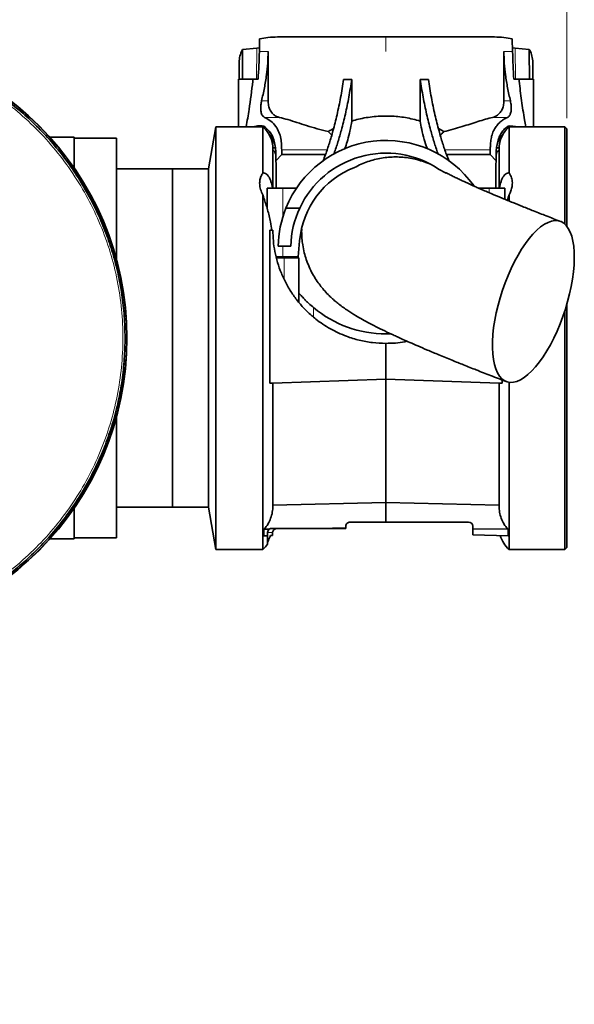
# Model space of a CAD drawing. Header units: millimetres. Extents: x 0 to 11920, y 0 to 8400.
# Tile 31 of 65: x 4148 to 4410, y 5660 to 6126. Entities that reach past the tile are written whole.
import ezdxf

# ---------------------------------------------------------------- set-up
doc = ezdxf.new("R2010")
doc.units = ezdxf.units.MM
doc.header["$LTSCALE"] = 20
doc.styles.add('SLDTEXTSTYLE0', font='TXT', dxfattribs={"width": 0.605})
doc.dimstyles.new('SLDDIMSTYLE3', dxfattribs={"dimtxt": 70, "dimasz": 70, "dimexe": 0, "dimexo": 0.0625, "dimgap": 17.5, "dimtad": 1, "dimdec": 1, "dimrnd": 1e-09, "dimzin": 12, "dimdsep": 46, "dimtxsty": 'SLDTEXTSTYLE0', "dimsah": 1, "dimcen": 0.09, "dimse1": 1, "dimsd1": 1, "dimadec": 0, "dimazin": 3, "dimtfac": 1, "dimtofl": 0, "dimtmove": 0, "dimatfit": 3, "dimfxl": 1, "dimfrac": 2, "dimtolj": 1, "dimtzin": 12, "dimarcsym": 0})

# ---------------------------------------------------------------- blocks, each defined once
blk = doc.blocks.new('_D_10')
at = {"color": 7, "linetype": 'Continuous', "lineweight": 0}
for p, q in [((4406.67, 6079.26), (4406.67, 6255.24)), ((4406.67, 6225.24), (3912.98, 6225.24))]:
    blk.add_line(p, q, dxfattribs=at)
at = {"color": 7, "linetype": 'Continuous', "lineweight": 18}
blk.add_solid([(4406.67, 6225.24), (4336.67, 6235.24), (4336.67, 6215.24)], dxfattribs=at)
at = {"color": 7, "linetype": 'Continuous', "lineweight": 18, "insert": (3912.98, 6315.47), "char_height": 70, "attachment_point": 1, "style": 'SLDTEXTSTYLE0'}
blk.add_mtext('2230', dxfattribs=at)
blk = doc.blocks.new('_D_11')
at = {"color": 7, "linetype": 'Continuous', "lineweight": 0}
for p, q in [((4406.67, 6079.26), (4406.67, 6395.24)), ((4406.67, 6365.24), (3925.82, 6365.24))]:
    blk.add_line(p, q, dxfattribs=at)
at = {"color": 7, "linetype": 'Continuous', "lineweight": 18}
for centre, start, end in [((4045.93, 6418.95), 153.4349, 206.5651), ((4044.96, 6418.95), 333.4349, 26.5651)]:
    blk.add_arc(centre, 120.11, start, end, dxfattribs=at)
blk.add_solid([(4406.67, 6365.24), (4336.67, 6375.24), (4336.67, 6355.24)], dxfattribs=at)
at = {"color": 7, "linetype": 'Continuous', "lineweight": 18, "insert": (3938.5, 6455.47), "char_height": 70, "attachment_point": 1, "style": 'SLDTEXTSTYLE0'}
blk.add_mtext('2344', dxfattribs=at)

msp = doc.modelspace()

# ---------------------------------------------------------------- linework, layer by layer
at = {"color": 7, "linetype": 'Continuous', "lineweight": 35}
for p, q in [((4261.42, 6116.77), (4261.28, 6110.76)), ((4272.38, 6117.76), (4321.17, 6117.76)), ((4321.17, 6117.76), (4369.95, 6117.76)), ((4381.05, 6110.76), (4380.91, 6116.77)), ((4252.84, 6110.76), (4253.38, 6111.75)), ((4260.1, 6112.42), (4253.38, 6111.75)), ((4253.39, 6110.76), (4253.38, 6111.75)), ((4261.33, 6112.6), (4260.1, 6112.42)), ((4382.23, 6112.42), (4381, 6112.61)), ((4388.95, 6111.75), (4382.23, 6112.42)), ((4388.95, 6111.75), (4388.94, 6110.76)), ((4388.95, 6111.75), (4389.49, 6110.76)), ((4253.27, 6097.76), (4253.39, 6110.76)), ((4265.42, 6087.47), (4265.42, 6110.76)), ((4376.91, 6110.76), (4376.91, 6087.47)), ((4388.94, 6110.76), (4389.06, 6097.76)), ((4251.67, 6097.76), (4251.67, 6104.75)), ((4390.67, 6104.75), (4390.67, 6097.76)), ((4251.42, 6097.76), (4251.42, 6075.26)), ((4258.17, 6097.76), (4251.42, 6097.76)), ((4258.25, 6097.76), (4258.17, 6096.8)), ((4258.25, 6097.76), (4258.17, 6097.76)), ((4260.69, 6097.76), (4258.25, 6097.76)), ((4301.13, 6097.64), (4304.99, 6097.63)), ((4304.99, 6097.63), (4304.99, 6077.95)), ((4341.2, 6097.64), (4337.34, 6097.63)), ((4337.34, 6077.95), (4337.34, 6097.63)), ((4384.08, 6097.76), (4381.64, 6097.76)), ((4384.17, 6096.8), (4384.08, 6097.76)), ((4384.17, 6097.76), (4384.08, 6097.76)), ((4390.92, 6097.76), (4384.17, 6097.76)), ((4390.92, 6075.26), (4390.92, 6097.76)), ((4240.69, 6075.26), (4237.17, 6055.26)), ((4262.93, 6075.26), (4240.69, 6075.26)), ((4240.69, 5975.26), (4240.69, 6075.26)), ((4262.57, 6075.75), (4263.35, 6075.54)), ((4262.93, 6053.37), (4262.93, 6075.26)), ((4263.35, 6075.54), (4263.35, 6075.54)), ((4345.96, 6074.37), (4348.55, 6072.92)), ((4378.98, 6075.54), (4379.76, 6075.75)), ((4378.98, 6075.54), (4378.98, 6075.54)), ((4405.67, 6075.26), (4379.41, 6075.26)), ((4379.41, 6075.26), (4379.41, 6053.37)), ((4379.76, 6075.75), (4383.86, 6075.26)), ((4406.67, 6074.26), (4405.67, 6075.26)), ((4405.67, 6029.23), (4405.67, 6075.26)), ((4406.67, 6074.26), (4406.67, 6028.16)), ((4173.67, 6070.26), (4162.21, 6070.26)), ((4173.67, 6070.26), (4173.67, 6055.72)), ((4193.67, 6069.76), (4173.67, 6069.76)), ((4193.67, 6069.76), (4193.67, 6012.61)), ((4295.49, 6071.21), (4293.78, 6072.92)), ((4269.01, 6065.26), (4267.66, 6065.26)), ((4267.67, 6046.26), (4267.67, 6064.76)), ((4374.67, 6065.26), (4373.32, 6065.26)), ((4374.67, 6046.26), (4374.67, 6064.76)), ((4269.1, 6059.15), (4271.84, 6062.19)), ((4271.84, 6062.19), (4271.84, 6064.28)), ((4292.59, 6062.19), (4271.84, 6062.19)), ((4370.49, 6062.19), (4349.74, 6062.19)), ((4370.49, 6064.28), (4370.49, 6062.19)), ((4370.49, 6062.19), (4373.24, 6059.15)), ((4220.17, 6055.26), (4193.67, 6055.26)), ((4237.17, 6055.26), (4220.17, 6055.26)), ((4220.17, 5895.26), (4220.17, 6055.26)), ((4220.17, 5975.26), (4220.17, 6055.26)), ((4237.17, 5975.26), (4237.17, 6055.26)), ((4269.1, 6059.15), (4269.17, 6057.74)), ((4269.17, 6057.74), (4269.17, 6046.26)), ((4349.61, 6053.36), (4346.07, 6055.24)), ((4373.17, 6046.26), (4373.17, 6057.74)), ((4264.92, 6046.26), (4264.92, 6036.76)), ((4272.42, 6046.26), (4264.92, 6046.26)), ((4278.87, 6046.26), (4272.42, 6046.26)), ((4369.92, 6046.26), (4364.83, 6046.26)), ((4377.42, 6046.26), (4369.92, 6046.26)), ((4377.42, 6040.91), (4377.42, 6046.26)), ((4262.93, 5875.26), (4262.93, 6043)), ((4379.41, 6043), (4379.41, 6040.19)), ((4273.84, 6036.76), (4280.37, 6036.76)), ((4266.2, 6026.26), (4266.2, 5953.89)), ((4266.2, 6026.26), (4267.67, 6026.26)), ((4272.42, 6018.76), (4270.18, 6018.76)), ((4276.18, 6018.76), (4272.42, 6018.76)), ((4280.32, 6021.33), (4279.66, 6013.76)), ((4272.42, 6013.76), (4269.18, 6013.76)), ((4273.07, 6013.26), (4269.27, 6013.26)), ((4270.44, 6013.76), (4270.61, 6013.26)), ((4279.66, 6013.76), (4272.42, 6013.76)), ((4279.92, 6013.26), (4273.07, 6013.26)), ((4279.92, 5996.69), (4279.92, 6013.26)), ((4279.92, 5992.19), (4279.92, 5996.69)), ((4406.67, 5991.12), (4406.67, 5876.26)), ((4405.67, 5875.26), (4405.67, 5987.9)), ((4321.17, 5977.26), (4323.14, 5977.29)), ((4220.17, 5895.26), (4220.17, 5975.26)), ((4237.17, 5895.26), (4237.17, 5975.26)), ((4240.69, 5875.26), (4240.69, 5975.26)), ((4321.17, 5955.76), (4321.17, 5972.76)), ((4266.2, 5953.89), (4267.67, 5953.89)), ((4267.67, 5953.89), (4321.17, 5955.76)), ((4267.67, 5895.91), (4267.67, 5953.89)), ((4321.17, 5955.76), (4374.67, 5953.89)), ((4321.17, 5897.43), (4321.17, 5955.76)), ((4374.67, 5895.91), (4374.67, 5953.89)), ((4376.13, 5953.89), (4374.67, 5953.89)), ((4376.13, 5953.89), (4376.13, 5955.41)), ((4379.41, 5954.34), (4379.41, 5875.26)), ((4193.67, 5937.91), (4193.67, 5880.76)), ((4321.17, 5897.43), (4267.67, 5896.27)), ((4321.17, 5897.43), (4374.67, 5896.27)), ((4321.17, 5888.26), (4321.17, 5897.43)), ((4173.67, 5894.79), (4173.67, 5880.26)), ((4193.67, 5895.26), (4220.17, 5895.26)), ((4220.17, 5895.26), (4237.17, 5895.26)), ((4237.17, 5895.26), (4240.69, 5875.26)), ((4321.17, 5888.26), (4304.17, 5888.26)), ((4321.17, 5888.26), (4360.17, 5888.26)), ((4263.45, 5884.82), (4265.97, 5884.86)), ((4263.45, 5884.82), (4263.45, 5881.75)), ((4265.17, 5883.26), (4265.17, 5881.79)), ((4289.56, 5885.26), (4267.17, 5885.26)), ((4267.49, 5881.85), (4267.49, 5883.26)), ((4289.56, 5885.26), (4302.17, 5885.47)), ((4302.17, 5885.26), (4289.56, 5885.26)), ((4302.17, 5886.26), (4302.17, 5885.47)), ((4302.17, 5885.47), (4302.17, 5885.26)), ((4362.17, 5885.1), (4362.17, 5886.26)), ((4378.88, 5884.82), (4362.17, 5885.1)), ((4362.17, 5882.18), (4362.17, 5885.1)), ((4378.88, 5884.82), (4378.88, 5881.75)), ((4162.21, 5880.26), (4173.67, 5880.26)), ((4173.67, 5880.76), (4193.67, 5880.76)), ((4263.45, 5881.75), (4265.17, 5881.79)), ((4265.17, 5881.79), (4265.17, 5877.77)), ((4378.88, 5881.75), (4362.17, 5882.18)), ((4240.69, 5875.26), (4262.93, 5875.26)), ((4379.41, 5875.26), (4405.67, 5875.26)), ((4405.67, 5875.26), (4406.67, 5876.26))]:
    msp.add_line(p, q, dxfattribs=at)
at = {"color": 8, "linetype": 'Continuous', "lineweight": 18}
for p, q in [((4321.17, 6110.76), (4321.17, 6117.76)), ((4260.1, 6112.42), (4259.96, 6097.76)), ((4382.23, 6112.42), (4382.37, 6097.76)), ((4252.84, 6110.76), (4253.39, 6110.76)), ((4261.28, 6110.76), (4265.42, 6110.76)), ((4376.91, 6110.76), (4381.05, 6110.76)), ((4388.94, 6110.76), (4389.49, 6110.76)), ((4258.17, 6096.8), (4258.17, 6097.76)), ((4384.17, 6096.8), (4384.17, 6097.76)), ((4262.33, 6087.47), (4265.42, 6087.47)), ((4376.91, 6087.47), (4380, 6087.47)), ((4263.76, 6079.65), (4270.73, 6079.65)), ((4371.6, 6079.65), (4378.57, 6079.65)), ((4262.57, 6075.26), (4262.57, 6075.75)), ((4379.76, 6075.26), (4379.76, 6075.75)), ((4271.84, 6064.28), (4293.3, 6064.28)), ((4349.03, 6064.28), (4370.49, 6064.28)), ((4272.42, 6032.74), (4272.42, 6046.26)), ((4369.92, 6044.06), (4369.92, 6046.26)), ((4272.42, 6013.76), (4272.42, 6018.76)), ((4273.07, 6013.26), (4273.07, 6003)), ((4286.92, 5989.66), (4286.92, 5985.16)), ((4267.49, 5883.26), (4265.17, 5883.26))]:
    msp.add_line(p, q, dxfattribs=at)
at = {"color": 7, "linetype": 'Continuous', "lineweight": 35, "flags": 128}
for points in [[(4406.02, 5988.99), (4407.08, 5992.57), (4408, 5996.16), (4408.77, 5999.71), (4409.38, 6003.2), (4409.82, 6006.6), (4410.11, 6009.88), (4410.22, 6013), (4410.16, 6015.94), (4409.93, 6018.68), (4409.54, 6021.19), (4408.98, 6023.44), (4408.26, 6025.43), (4407.39, 6027.13), (4406.37, 6028.52), (4405.22, 6029.6), (4403.94, 6030.35), (4402.54, 6030.77), (4401.04, 6030.85), (4399.46, 6030.6), (4397.79, 6030.01), (4396.07, 6029.1), (4394.3, 6027.86), (4392.5, 6026.31), (4390.68, 6024.47), (4388.87, 6022.35), (4387.08, 6019.96), (4385.31, 6017.34), (4383.6, 6014.49), (4381.95, 6011.46), (4380.38, 6008.26), (4378.9, 6004.92), (4377.52, 6001.47), (4376.26, 5997.94), (4375.13, 5994.37), (4374.14, 5990.78), (4373.3, 5987.2), (4372.61, 5983.68), (4372.08, 5980.23), (4371.71, 5976.89), (4371.51, 5973.69), (4371.49, 5970.65), (4371.63, 5967.81), (4371.94, 5965.18), (4372.42, 5962.8), (4373.06, 5960.67), (4373.86, 5958.83), (4374.8, 5957.28), (4375.89, 5956.05), (4377.11, 5955.13), (4378.45, 5954.55), (4379.89, 5954.29), (4381.44, 5954.38), (4383.07, 5954.8), (4384.76, 5955.55), (4386.51, 5956.63), (4388.3, 5958.02), (4390.11, 5959.72), (4391.92, 5961.7), (4393.73, 5963.96), (4395.51, 5966.47), (4397.25, 5969.2), (4398.93, 5972.15), (4400.55, 5975.27), (4402.07, 5978.54), (4403.5, 5981.94), (4404.82, 5985.43), (4406.02, 5988.99)], [(4266.55, 5881.83), (4266.84, 5881.83), (4267.15, 5881.84), (4267.49, 5881.85)]]:
    msp.add_lwpolyline(points, dxfattribs=at)
at = {"color": 7, "linetype": 'Continuous', "lineweight": 35}
for centre, radius, start, end in [((4056.67, 5975.26), 142, 270, 90), ((4056.67, 5975.26), 141.9, 270, 90), ((4253.67, 6064.76), 14, 359.9986, 48.592), ((4388.67, 6064.76), 14, 131.41, 179.9993), ((4321.17, 6017.76), 51, 35.4925, 158.127), ((4321.17, 6017.76), 45, 56.3962, 155.0251), ((4321.16, 6017.76), 41, 111.3848, 175.0005), ((4321.17, 6017.76), 51, 158.1277, 178.8762), ((4321.16, 6017.76), 45, 155.0252, 178.727), ((4321.17, 6030.76), 53.5, 230.1945, 269.9998), ((4304.17, 5886.26), 2, 89.9974, 179.9992), ((4360.17, 5886.26), 2, 0.0008, 89.9992), ((4267.17, 5883.26), 2, 90.0046, 126.7368), ((4388.67, 5885.76), 14, 196.2666, 228.5894), ((4253.66, 5885.76), 14, 311.4097, 325.2269)]:
    msp.add_arc(centre, radius, start, end, dxfattribs=at)
for points, knots in [([(4056.67, 6116.36), (4060.03, 6116.29), (4066.77, 6116.15), (4076.83, 6115.02), (4086.79, 6113.23), (4096.6, 6110.72), (4106.21, 6107.51), (4115.56, 6103.62), (4124.6, 6099.07), (4133.3, 6093.88), (4141.6, 6088.09), (4149.47, 6081.71), (4156.86, 6074.78), (4163.73, 6067.35), (4170.06, 6059.44), (4175.8, 6051.1), (4180.93, 6042.37), (4185.41, 6033.29), (4189.24, 6023.91), (4192.39, 6014.29), (4194.84, 6004.46), (4196.57, 5994.49), (4197.59, 5984.41), (4197.89, 5974.29), (4197.45, 5964.17), (4196.3, 5954.11), (4194.42, 5944.16), (4191.84, 5934.37), (4188.56, 5924.79), (4184.61, 5915.47), (4180, 5906.45), (4174.75, 5897.79), (4168.89, 5889.53), (4162.46, 5881.71), (4155.49, 5874.36), (4148, 5867.54), (4140.05, 5861.27), (4131.67, 5855.59), (4122.9, 5850.53), (4113.79, 5846.1), (4104.39, 5842.34), (4094.74, 5839.26), (4084.91, 5836.88), (4075.25, 5835.28), (4065.82, 5834.32), (4059.72, 5834.21), (4056.67, 5834.15)], [0, 0, 0, 0, 0.022772, 0.045601, 0.06843, 0.091259, 0.114088, 0.136917, 0.159746, 0.182575, 0.205404, 0.228233, 0.251062, 0.273891, 0.29672, 0.319549, 0.342378, 0.365207, 0.388036, 0.410865, 0.433694, 0.456523, 0.479352, 0.50218, 0.525009, 0.547838, 0.570667, 0.593496, 0.616325, 0.639154, 0.661983, 0.684812, 0.707641, 0.73047, 0.753299, 0.776128, 0.798957, 0.821786, 0.844615, 0.867444, 0.890273, 0.913102, 0.935931, 0.958701, 0.979351, 1, 1, 1, 1]), ([(4261.42, 6116.77), (4262.72, 6117.02), (4265.53, 6117.55), (4269.21, 6117.73), (4271.56, 6117.75), (4272.38, 6117.76)], [0, 0, 0, 0, 0.360436, 0.776584, 1, 1, 1, 1]), ([(4369.95, 6117.76), (4370.77, 6117.75), (4373.1, 6117.73), (4376.78, 6117.55), (4379.59, 6117.02), (4380.91, 6116.77)], [0, 0, 0, 0, 0.223417, 0.634458, 1, 1, 1, 1]), ([(4251.67, 6104.75), (4251.7, 6105.83), (4251.77, 6107.9), (4252.5, 6109.84), (4252.84, 6110.76)], [0, 0, 0, 0, 0.524106, 1, 1, 1, 1]), ([(4261.28, 6110.76), (4261.22, 6108.59), (4261.1, 6104.25), (4260.83, 6099.92), (4260.69, 6097.76)], [0, 0, 0, 0, 0.4993, 1, 1, 1, 1]), ([(4262.33, 6087.47), (4262.79, 6089.51), (4263.71, 6093.59), (4264.68, 6099.52), (4265.3, 6105.25), (4265.38, 6108.92), (4265.42, 6110.76)], [0, 0, 0, 0, 0.266152, 0.532869, 0.765936, 1, 1, 1, 1]), ([(4376.91, 6110.76), (4376.95, 6108.93), (4377.03, 6105.26), (4377.65, 6099.54), (4378.62, 6093.6), (4379.54, 6089.52), (4380, 6087.47)], [0, 0, 0, 0, 0.233033, 0.467131, 0.733207, 1, 1, 1, 1]), ([(4381.64, 6097.76), (4381.5, 6099.92), (4381.23, 6104.25), (4381.11, 6108.58), (4381.05, 6110.76)], [0, 0, 0, 0, 0.498683, 1, 1, 1, 1]), ([(4389.49, 6110.76), (4389.83, 6109.85), (4390.56, 6107.91), (4390.63, 6105.85), (4390.67, 6104.75)], [0, 0, 0, 0, 0.469858, 1, 1, 1, 1]), ([(4301.13, 6097.64), (4300.68, 6094.77), (4299.79, 6089.18), (4298.1, 6081.04), (4296.31, 6073.86), (4294.45, 6067.59), (4292.89, 6062.88), (4291.8, 6060.11), (4291.41, 6059.12)], [0, 0, 0, 0, 0.218519, 0.427069, 0.625986, 0.775783, 0.920091, 1, 1, 1, 1]), ([(4304.99, 6097.63), (4304.55, 6094.82), (4303.68, 6089.33), (4302.03, 6081.34), (4300.29, 6074.29), (4298.47, 6068.12), (4297.25, 6064.3), (4296.52, 6062.39), (4296.46, 6062.23)], [0, 0, 0, 0, 0.2338439, 0.4572322, 0.6705088, 0.8312543, 0.986222, 1, 1, 1, 1]), ([(4337.34, 6097.63), (4337.78, 6094.82), (4338.65, 6089.33), (4340.3, 6081.34), (4342.04, 6074.29), (4343.86, 6068.12), (4345.07, 6064.33), (4345.79, 6062.43), (4345.84, 6062.3)], [0, 0, 0, 0, 0.234347, 0.458217, 0.671953, 0.833045, 0.988346, 1, 1, 1, 1]), ([(4341.2, 6097.64), (4341.66, 6094.77), (4342.54, 6089.18), (4344.23, 6081.04), (4346.02, 6073.86), (4347.88, 6067.59), (4349.47, 6062.81), (4350.59, 6059.97), (4351.01, 6058.91)], [0, 0, 0, 0, 0.217265, 0.424619, 0.622395, 0.771333, 0.914813, 1, 1, 1, 1]), ([(4258.17, 6096.8), (4257.64, 6092.32), (4256.8, 6085.11), (4255.53, 6077.97), (4255.05, 6075.26)], [0, 0, 0, 0, 0.620485, 1, 1, 1, 1]), ([(4387.27, 6075.26), (4387.08, 6076.34), (4386.37, 6080.45), (4385.17, 6087.61), (4384.5, 6093.73), (4384.17, 6096.8)], [0, 0, 0, 0, 0.151293, 0.574881, 1, 1, 1, 1]), ([(4263.76, 6079.65), (4263.38, 6079.93), (4262.49, 6080.56), (4262, 6082.39), (4261.87, 6084.46), (4262.06, 6086.22), (4262.28, 6087.22), (4262.33, 6087.47)], [0, 0, 0, 0, 0.16361, 0.379316, 0.634118, 0.90815, 1, 1, 1, 1]), ([(4270.73, 6079.65), (4270.27, 6079.79), (4269.35, 6080.06), (4267.87, 6081.01), (4266.56, 6082.58), (4265.68, 6084.76), (4265.43, 6086.43), (4265.42, 6087.36), (4265.42, 6087.47)], [0, 0, 0, 0, 0.139014, 0.281854, 0.509097, 0.726622, 0.966468, 1, 1, 1, 1]), ([(4376.91, 6087.47), (4376.87, 6086.72), (4376.78, 6085.27), (4376.08, 6083.24), (4374.87, 6081.36), (4373.26, 6080.13), (4372.02, 6079.77), (4371.6, 6079.65)], [0, 0, 0, 0, 0.221203, 0.426467, 0.620755, 0.873182, 1, 1, 1, 1]), ([(4380, 6087.47), (4380.15, 6086.69), (4380.43, 6085.2), (4380.42, 6083.08), (4380.08, 6081.34), (4379.42, 6080.13), (4378.79, 6079.78), (4378.57, 6079.65)], [0, 0, 0, 0, 0.281487, 0.53807, 0.746224, 0.911459, 1, 1, 1, 1]), ([(4271.84, 6064.28), (4271.83, 6065.13), (4271.82, 6066.93), (4271.53, 6069.77), (4270.67, 6072.71), (4269.09, 6075.57), (4266.79, 6078.06), (4264.76, 6079.13), (4263.76, 6079.65)], [0, 0, 0, 0, 0.1369625, 0.2925272, 0.4604915, 0.6305514, 0.8177111, 1, 1, 1, 1]), ([(4270.73, 6079.65), (4272.07, 6079.31), (4274.87, 6078.61), (4279.16, 6077.24), (4283.75, 6075.77), (4288.64, 6074.25), (4292.04, 6073.37), (4293.78, 6072.92)], [0, 0, 0, 0, 0.172961, 0.360752, 0.56131, 0.775613, 1, 1, 1, 1]), ([(4304.99, 6077.95), (4306.04, 6078.25), (4309.49, 6079.22), (4315.62, 6080.19), (4323.08, 6080.41), (4330.42, 6079.75), (4335.02, 6078.55), (4337.34, 6077.95)], [0, 0, 0, 0, 0.0997834, 0.3281064, 0.5652582, 0.7812162, 1, 1, 1, 1]), ([(4348.55, 6072.92), (4350.01, 6073.3), (4352.9, 6074.04), (4358.28, 6075.65), (4363.35, 6077.31), (4368.14, 6078.79), (4370.47, 6079.37), (4371.6, 6079.65)], [0, 0, 0, 0, 0.188993, 0.372915, 0.700155, 0.854953, 1, 1, 1, 1]), ([(4378.57, 6079.65), (4377.95, 6079.35), (4376.7, 6078.74), (4375, 6077.41), (4373.49, 6075.78), (4372.19, 6073.77), (4371.25, 6071.46), (4370.7, 6068.96), (4370.5, 6066.56), (4370.5, 6065.01), (4370.49, 6064.28)], [0, 0, 0, 0, 0.110747, 0.2256, 0.346863, 0.469421, 0.61057, 0.748748, 0.882055, 1, 1, 1, 1]), ([(4258.6, 6075.26), (4258.97, 6075.35), (4260.27, 6075.67), (4261.61, 6075.72), (4262.57, 6075.75)], [0, 0, 0, 0, 0.282136, 1, 1, 1, 1]), ([(4263.35, 6075.54), (4264.28, 6074.82), (4266.22, 6073.3), (4267.85, 6070.1), (4268.72, 6066.9), (4269.05, 6063.98), (4269.16, 6061.41), (4269.11, 6059.85), (4269.1, 6059.15)], [0, 0, 0, 0, 0.1928348, 0.4027717, 0.5765923, 0.7409631, 0.8858497, 1, 1, 1, 1]), ([(4293.78, 6072.92), (4294.06, 6073.1), (4294.88, 6073.61), (4295.77, 6074.01), (4296.35, 6074.28)], [0, 0, 0, 0, 0.341066, 1, 1, 1, 1]), ([(4301.53, 6064.64), (4301.68, 6064.98), (4302.3, 6066.4), (4303.16, 6069.26), (4304.2, 6073.35), (4304.72, 6076.36), (4304.99, 6077.95)], [0, 0, 0, 0, 0.079989, 0.33774, 0.647801, 1, 1, 1, 1]), ([(4337.34, 6077.95), (4337.57, 6076.63), (4338.06, 6073.69), (4339.12, 6069.41), (4340.04, 6066.32), (4340.69, 6064.86), (4340.75, 6064.72)], [0, 0, 0, 0, 0.294841, 0.651454, 0.966679, 1, 1, 1, 1]), ([(4373.24, 6059.15), (4373.22, 6059.72), (4373.19, 6061.01), (4373.25, 6063.15), (4373.43, 6065.63), (4373.9, 6068.13), (4374.69, 6070.45), (4375.77, 6072.46), (4377.17, 6074.25), (4378.39, 6075.12), (4378.98, 6075.54)], [0, 0, 0, 0, 0.093937, 0.212392, 0.352269, 0.504188, 0.629421, 0.754715, 0.87948, 1, 1, 1, 1]), ([(4265.41, 6072.15), (4265.48, 6072.09), (4266.09, 6071.58), (4266.97, 6070.4), (4268.03, 6068.66), (4268.45, 6067.39), (4268.66, 6066.77)], [0, 0, 0, 0, 0.045151, 0.371612, 0.688677, 1, 1, 1, 1]), ([(4348.55, 6072.92), (4348.3, 6072.7), (4347.7, 6072.17), (4347.16, 6071.57), (4346.84, 6071.21)], [0, 0, 0, 0, 0.404998, 1, 1, 1, 1]), ([(4373.58, 6066.1), (4373.78, 6066.91), (4374.21, 6068.62), (4375.45, 6070.62), (4376.46, 6071.68), (4376.85, 6072.08)], [0, 0, 0, 0, 0.363707, 0.757856, 1, 1, 1, 1]), ([(4267.67, 6063.73), (4267.67, 6063.75), (4267.72, 6063.88), (4268.03, 6063.98), (4268.4, 6063.74), (4268.71, 6063.23), (4268.95, 6062.51), (4269.09, 6061.76), (4269.12, 6061.29), (4269.13, 6061.1)], [0, 0, 0, 0, 0.0238521, 0.1093625, 0.2180424, 0.3653121, 0.6075464, 0.8417926, 1, 1, 1, 1]), ([(4306.22, 6055.93), (4307.29, 6056.49), (4310.35, 6058.08), (4315.74, 6059.88), (4322.38, 6061.01), (4329.14, 6060.97), (4336.01, 6059.89), (4340.35, 6058.2), (4342.59, 6057.33)], [0, 0, 0, 0, 0.096663, 0.273443, 0.450236, 0.629789, 0.809357, 1, 1, 1, 1]), ([(4373.22, 6061.32), (4373.24, 6061.58), (4373.29, 6062.08), (4373.47, 6062.82), (4373.73, 6063.46), (4374.14, 6063.99), (4374.58, 6063.9), (4374.65, 6063.77), (4374.67, 6063.75)], [0, 0, 0, 0, 0.230829, 0.450759, 0.678448, 0.869578, 0.980639, 1, 1, 1, 1]), ([(4373.17, 6057.74), (4373.17, 6057.79), (4373.17, 6058.26), (4373.2, 6058.73), (4373.24, 6059.15)], [0, 0, 0, 0, 0.09187, 1, 1, 1, 1]), ([(4262.93, 6053.37), (4262.61, 6052.88), (4261.99, 6051.9), (4261.46, 6050.04), (4261.35, 6047.89), (4261.79, 6045.42), (4262.53, 6043.84), (4262.93, 6043)], [0, 0, 0, 0, 0.159056, 0.318003, 0.523884, 0.744968, 1, 1, 1, 1]), ([(4267.47, 6046.26), (4267.47, 6046.3), (4267.4, 6047.34), (4266.98, 6048.84), (4266.25, 6050.69), (4265.54, 6051.91), (4264.69, 6052.85), (4263.77, 6053.42), (4263.17, 6053.38), (4262.93, 6053.37)], [0, 0, 0, 0, 0.012861, 0.343368, 0.504821, 0.66524, 0.804831, 0.920677, 1, 1, 1, 1]), ([(4403.69, 6030.45), (4401.44, 6031.32), (4397.2, 6032.96), (4391.22, 6035.32), (4385.98, 6037.41), (4381.01, 6039.42), (4376.36, 6041.34), (4372.09, 6043.12), (4368.64, 6044.6), (4365.9, 6045.78), (4363.79, 6046.71), (4362.17, 6047.44), (4360.79, 6048.06), (4359.47, 6048.66), (4357.94, 6049.36), (4356.22, 6050.17), (4354.35, 6051.07), (4352.62, 6051.93), (4351.16, 6052.67), (4350.22, 6053.17), (4349.76, 6053.42), (4349.67, 6053.47)], [0, 0, 0, 0, 0.1233187, 0.2321633, 0.3278209, 0.4114932, 0.5063935, 0.5844689, 0.6478081, 0.6981517, 0.7369268, 0.7652754, 0.7890098, 0.813863, 0.8395882, 0.8750599, 0.9109034, 0.9455298, 0.9734391, 0.9946139, 1, 1, 1, 1]), ([(4379.41, 6053.37), (4379.16, 6053.38), (4378.56, 6053.42), (4377.64, 6052.85), (4376.81, 6051.93), (4376.09, 6050.71), (4375.36, 6048.86), (4374.93, 6047.34), (4374.86, 6046.3), (4374.86, 6046.26)], [0, 0, 0, 0, 0.079311, 0.195157, 0.334748, 0.488944, 0.656629, 0.987138, 1, 1, 1, 1]), ([(4379.41, 6043), (4379.47, 6043.13), (4379.89, 6043.92), (4380.49, 6045.42), (4380.96, 6047.64), (4380.92, 6049.97), (4380.33, 6051.97), (4379.65, 6053), (4379.41, 6053.37)], [0, 0, 0, 0, 0.041101, 0.245584, 0.439671, 0.661345, 0.879967, 1, 1, 1, 1]), ([(4262.93, 6043), (4263.1, 6042.46), (4263.85, 6040.13), (4265.25, 6035.91), (4266.56, 6030.86), (4267.04, 6027.57), (4267.23, 6026.26)], [0, 0, 0, 0, 0.098039, 0.42341, 0.770319, 1, 1, 1, 1]), ([(4378.58, 6040.43), (4378.68, 6040.75), (4378.95, 6041.6), (4379.23, 6042.46), (4379.41, 6043)], [0, 0, 0, 0, 0.370504, 1, 1, 1, 1]), ([(4267.67, 6026.26), (4267.71, 6024.61), (4267.8, 6021.24), (4268.55, 6016.15), (4269.79, 6011), (4271.61, 6005.86), (4274, 6000.82), (4276.87, 5996.08), (4280.19, 5991.73), (4283.87, 5987.78), (4288.66, 5983.57), (4294.8, 5979.46), (4301.79, 5976.2), (4308.52, 5974.16), (4314.8, 5972.98), (4319.05, 5972.83), (4321.17, 5972.76)], [0, 0, 0, 0, 0.058961, 0.120212, 0.183188, 0.248166, 0.314708, 0.381982, 0.445684, 0.509935, 0.574183, 0.673406, 0.772641, 0.848342, 0.924305, 1, 1, 1, 1]), ([(4281.31, 6026.74), (4281.3, 6026.68), (4281.28, 6026.06), (4281.3, 6024.61), (4281.4, 6022.2), (4281.77, 6019.11), (4282.45, 6015.8), (4283.47, 6012.33), (4284.76, 6008.98), (4286.36, 6005.73), (4288.11, 6002.82), (4289.87, 6000.33), (4291.75, 5998.02), (4293.6, 5996.01), (4295.46, 5994.21), (4297.13, 5992.74), (4298.97, 5991.23), (4300.96, 5989.74), (4303.05, 5988.29), (4304.97, 5987.05), (4307.26, 5985.64), (4310.06, 5984.02), (4313.63, 5982.09), (4317.49, 5980.12), (4320.67, 5978.58), (4323.06, 5977.45), (4324.74, 5976.66), (4326.81, 5975.71), (4329.4, 5974.54), (4332.58, 5973.12), (4336.42, 5971.45), (4341.01, 5969.49), (4346.42, 5967.23), (4352.13, 5964.89), (4358.05, 5962.51), (4364.09, 5960.1), (4370.82, 5957.47), (4375.54, 5955.65), (4378.02, 5954.69)], [0, 0, 0, 0, 0.00148, 0.014464, 0.033882, 0.057802, 0.086953, 0.112779, 0.142044, 0.170712, 0.197244, 0.221143, 0.241979, 0.266759, 0.284956, 0.302173, 0.318863, 0.340377, 0.360364, 0.378233, 0.393733, 0.42307, 0.453924, 0.488379, 0.5243, 0.536396, 0.550024, 0.567613, 0.589602, 0.616497, 0.648883, 0.687431, 0.732872, 0.785985, 0.831345, 0.881851, 0.937918, 1, 1, 1, 1]), ([(4279.92, 5996.69), (4279.99, 5996.6), (4280.26, 5996.27), (4280.98, 5995.43), (4282.03, 5994.26), (4283.34, 5992.91), (4284.92, 5991.37), (4286.15, 5990.31), (4286.92, 5989.66)], [0, 0, 0, 0, 0.035228, 0.127177, 0.336555, 0.509731, 0.695434, 1, 1, 1, 1]), ([(4321.17, 5972.76), (4322.64, 5972.8), (4325.6, 5972.88), (4328.96, 5973.25), (4330.8, 5973.66), (4331.2, 5973.74)], [0, 0, 0, 0, 0.439552, 0.879096, 1, 1, 1, 1]), ([(4267.67, 5895.91), (4267.65, 5895.41), (4267.61, 5893.92), (4267.17, 5891.43), (4266.21, 5888.81), (4264.95, 5886.57), (4263.96, 5885.41), (4263.45, 5884.82)], [0, 0, 0, 0, 0.123756, 0.368457, 0.621243, 0.808431, 1, 1, 1, 1]), ([(4374.67, 5895.91), (4374.68, 5895.41), (4374.72, 5893.92), (4375.16, 5891.43), (4376.12, 5888.81), (4377.38, 5886.57), (4378.37, 5885.41), (4378.88, 5884.82)], [0, 0, 0, 0, 0.123757, 0.36846, 0.621247, 0.808436, 1, 1, 1, 1]), ([(4265.17, 5883.26), (4265.22, 5883.62), (4265.31, 5884.26), (4265.78, 5884.68), (4265.97, 5884.86)], [0, 0, 0, 0, 0.5833461, 1, 1, 1, 1]), ([(4270.28, 5885.26), (4269.8, 5885.22), (4269.07, 5885.16), (4268.21, 5884.69), (4267.72, 5884.17), (4267.51, 5883.66), (4267.49, 5883.35), (4267.49, 5883.26)], [0, 0, 0, 0, 0.368983, 0.577826, 0.752682, 0.928709, 1, 1, 1, 1]), ([(4265.17, 5878.51), (4265.24, 5878.73), (4265.46, 5879.37), (4266.01, 5880.44), (4266.36, 5881.34), (4266.55, 5881.83)], [0, 0, 0, 0, 0.189132, 0.568157, 1, 1, 1, 1])]:
    msp.add_open_spline(points, degree=3, knots=knots, dxfattribs=at)
at = {"color": 8, "linetype": 'Continuous', "lineweight": 18}
msp.add_open_spline([(4056.67, 6115.34), (4060.35, 6115.25), (4067.69, 6115.08), (4078.64, 6113.73), (4089.46, 6111.6), (4100.07, 6108.59), (4111.26, 6104.46), (4122.85, 6098.97), (4134.65, 6091.89), (4145.71, 6083.69), (4155.9, 6074.44), (4165.13, 6064.25), (4173.33, 6053.19), (4180.41, 6041.39), (4186.28, 6028.96), (4190.93, 6016), (4194.29, 6002.58), (4196.3, 5988.9), (4196.97, 5975.13), (4196.28, 5961.4), (4194.25, 5947.79), (4190.9, 5934.44), (4186.25, 5921.49), (4180.37, 5909.06), (4173.29, 5897.25), (4165.08, 5886.2), (4155.85, 5876.02), (4145.65, 5866.78), (4134.59, 5858.58), (4122.79, 5851.51), (4111.19, 5846.03), (4099.99, 5841.89), (4089.38, 5838.9), (4078.6, 5836.77), (4067.68, 5835.43), (4060.35, 5835.26), (4056.67, 5835.18)], degree=3, knots=[0, 0, 0, 0, 0.025107, 0.0500841, 0.0750913, 0.1002366, 0.1252449, 0.1563422, 0.1875421, 0.2189437, 0.2500881, 0.2812048, 0.3125765, 0.3438279, 0.37492, 0.4061524, 0.4376119, 0.4690532, 0.5003569, 0.5314523, 0.5626518, 0.5940534, 0.6251975, 0.6563144, 0.6876864, 0.7189376, 0.7500296, 0.7812621, 0.8126465, 0.8437712, 0.8749053, 0.9000217, 0.925075, 0.9499879, 0.9749113, 1, 1, 1, 1], dxfattribs=at)

# ---------------------------------------------------------------- texts
at = {"color": 7, "linetype": 'Continuous', "lineweight": 0, "insert": (3895.55, 5731.35), "char_height": 70, "attachment_point": 1, "style": 'SLDTEXTSTYLE0'}
msp.add_mtext('Lean ID', dxfattribs=at)

# ---------------------------------------------------------------- dimensions: what is measured, and where the dimension line sits
at = {"color": 7, "linetype": 'Continuous', "lineweight": 18}
dim = msp.add_linear_dim(base=(3512.67, 6365.24), p1=(4406.67, 6075.26), p2=(3512.67, 6092.26), text='(2344)', dimstyle='SLDDIMSTYLE3', dxfattribs=at)
dim.commit()
dim.dimension.update_dxf_attribs({"geometry": '_D_11', "text_midpoint": (4045.44, 6365.24), "dimtype": 160})
dim = msp.add_linear_dim(base=(4406.67, 6225.24), p1=(2176.67, 6020.03), p2=(4406.67, 6075.26), dimstyle='SLDDIMSTYLE3', dxfattribs=at)
dim.commit()
dim.dimension.update_dxf_attribs({"geometry": '_D_10', "text_midpoint": (4019.92, 6225.24), "dimtype": 160})

doc.saveas('drawing.dxf')
